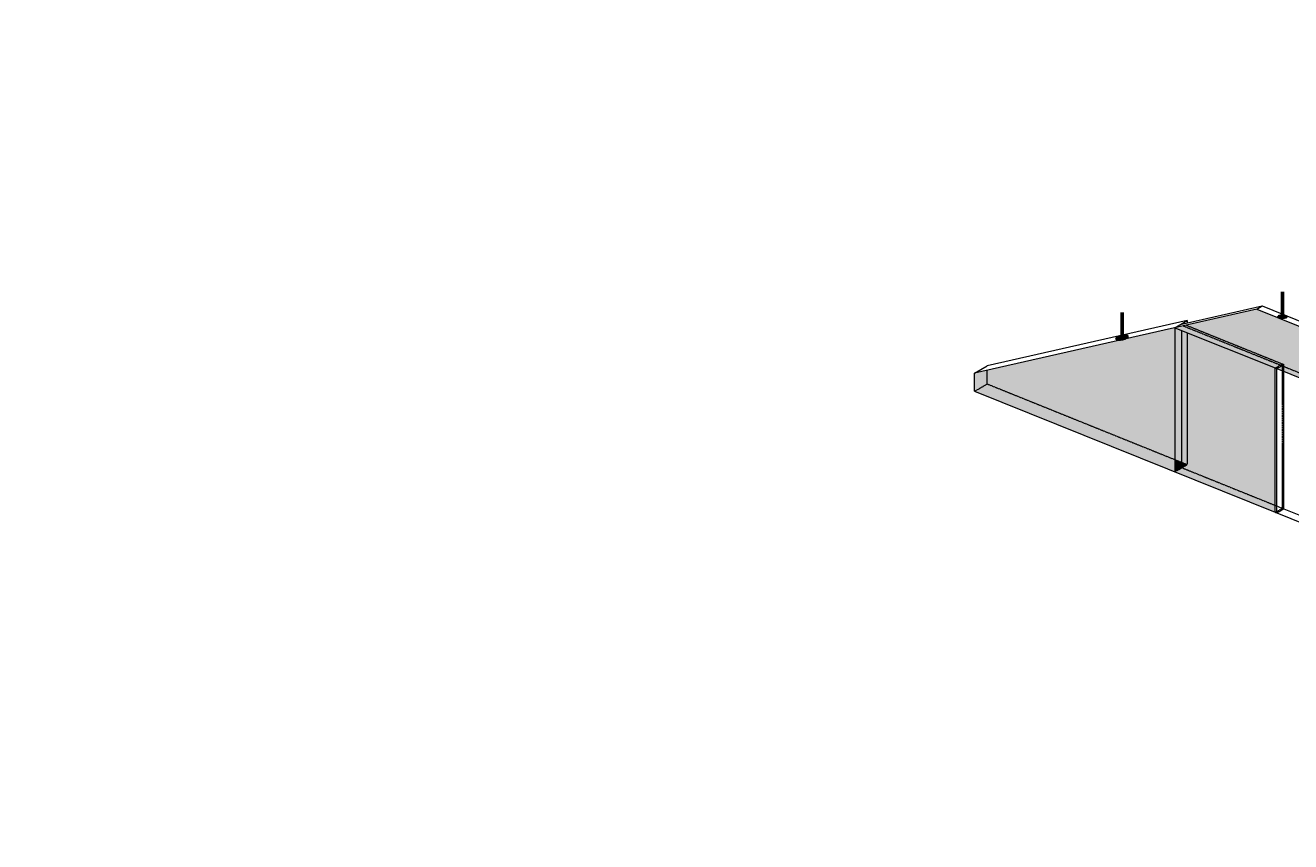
# Model space of a CAD drawing. Header units: inches. Extents: x -3 to 12799, y 241 to 11785.
# Tile 5 of 12: x 691 to 1911, y 9165 to 9953. Entities that reach past the tile are written whole.
import ezdxf

# ---------------------------------------------------------------- set-up
doc = ezdxf.new("R2010")
doc.units = ezdxf.units.IN
doc.header["$MEASUREMENT"] = 0
doc.linetypes.add('DASHED2', pattern=[0.375, 0.25, -0.125])
doc.linetypes.add('HIDDEN2', pattern=[0.1875, 0.125, -0.0625])
for name, color, linetype, lineweight in [('E-ANNO-TEXT', 7, 'Continuous', 18), ('E-ISO-BLDG', 131, 'Continuous', 9), ('E-ISO-LPS', 7, 'DASHED2', 40)]:
    doc.layers.add(name, color=color, linetype=linetype, lineweight=lineweight)
doc.styles.get("Standard").update_dxf_attribs({"font": 'arial.ttf'})
doc.dimstyles.get("Standard").update_dxf_attribs({"dimtxt": 0.18, "dimasz": 0.18, "dimexe": 0.18, "dimexo": 0.0625, "dimgap": 0.09, "dimtad": 0, "dimtih": 1, "dimtoh": 1, "dimdec": 4, "dimzin": 0, "dimdsep": 46, "dimtxsty": 'Standard', "dimcen": 0.09, "dimadec": 0, "dimazin": 0, "dimtfac": 1, "dimtdec": 4, "dimtofl": 0, "dimtmove": 0, "dimatfit": 3, "dimfxl": 1, "dimtolj": 1, "dimtzin": 0, "dimarcsym": 0})

# ---------------------------------------------------------------- blocks, each defined once
blk = doc.blocks.new('*D5')
at = {"layer": 'Defpoints', "color": 0, "transparency": 16777216}
for p in [(691.3, 9952.5), (1133.1, 8836.8)]:
    blk.add_point(p, dxfattribs=at)
at = {"layer": 'E-ANNO-TEXT', "color": 0, "lineweight": -2, "transparency": 16777216}
for p, q in [((1049, 8965.4), (1082.2, 8965.4)), ((1082.2, 8965.4), (1129.8, 8845.2))]:
    blk.add_line(p, q, dxfattribs=at)
at = {"layer": 'E-ANNO-TEXT', "color": 0, "transparency": 16777216}
blk.add_solid([(1131.2, 8845.8), (1128.4, 8844.6), (1133.1, 8836.8)], dxfattribs=at)
at = {"layer": 'E-ANNO-TEXT', "color": 0, "transparency": 16777216, "insert": (988.6, 8965.4), "char_height": 9, "width": 123.999, "attachment_point": 5}
blk.add_mtext('\\A1;100.0 FT. (30.5M) ROLLING SPHERE RADIUS (TYP.)', dxfattribs=at)

msp = doc.modelspace()

# ---------------------------------------------------------------- hatches: boundary and pattern name
at = {"layer": 'E-ISO-BLDG', "true_color": 0x939598, "transparency": 33554483}
h = msp.add_hatch(color=252, dxfattribs=at)
h.dxf.hatch_style = 1
h.paths.add_polyline_path([(2285.51391, 9464.52221), (2201.21788, 9545.54545), (2201.21788, 9507.58131), (2196.00488, 9504.55606), (1877.89321, 9632.91147), (1877.89321, 9678.91147), (1798.81017, 9660.90015), (1897.03976, 9621.47002), (2187.27998, 9504.1703)])
h = msp.add_hatch(color=252, dxfattribs=at)
h.dxf.hatch_style = 1
h.paths.add_polyline_path([(1883.10621, 9676.80807), (1883.10621, 9635.93672), (2196.00488, 9509.68471), (2196.00488, 9550.55606)])
h.paths.add_polyline_path([(1883.10621, 9676.80807), (1877.89321, 9678.91147), (1877.89321, 9632.91147), (1883.10621, 9635.93672)])
h.paths.add_polyline_path([(1883.10621, 9635.93672), (1877.89321, 9632.91147), (2196.00488, 9504.55606), (2196.00488, 9509.68471)])
h = msp.add_hatch(color=252, dxfattribs=at)
h.dxf.hatch_style = 1
h.paths.add_polyline_path([(1618.15955, 9619.7566), (1618.15955, 9606.75214), (1798.81017, 9533.86109), (1798.81017, 9660.90015)])
h = msp.add_hatch(color=252, dxfattribs=at)
h.dxf.hatch_style = 1
h.paths.add_polyline_path([(1805.75609, 9658.11201), (1798.81017, 9660.90015), (1798.81017, 9533.86109), (1805.75276, 9531.05981)])
h.paths.add_polyline_path([(1810.94203, 9656.03033), (1805.75609, 9658.11201), (1805.75276, 9531.05981), (1810.94208, 9528.96596)])
h.paths.add_polyline_path([(1895.64872, 9622.02839), (1810.94203, 9656.03033), (1810.94208, 9528.96596), (1805.75263, 9525.95438), (1895.64872, 9489.68205)])
h = msp.add_hatch(color=252, dxfattribs=at)
h.dxf.hatch_style = 1
h.paths.add_polyline_path([(1606.02761, 9599.71164), (1618.15955, 9606.75215), (1618.15955, 9619.7566), (1606.02761, 9616.99352)])
h = msp.add_hatch(color=252, dxfattribs=at)
h.dxf.hatch_style = 1
h.paths.add_polyline_path([(1798.81017, 9521.92548), (1798.81017, 9533.86109), (1618.15954, 9606.75215), (1606.02761, 9599.71164)])
h = msp.add_hatch(color=252, dxfattribs=at)
h.dxf.hatch_style = 1
h.paths.add_polyline_path([(1798.81017, 9533.86109), (1798.81017, 9521.92548), (1810.94208, 9528.96596)])
h = msp.add_hatch(color=252, dxfattribs=at)
h.dxf.hatch_style = 1
h.paths.add_polyline_path([(1895.64872, 9482.85193), (1895.64872, 9489.68205), (1805.75263, 9525.95438), (1798.81017, 9521.92548)])
at = {"layer": 'E-ISO-LPS'}
h = msp.add_hatch(color=256, dxfattribs=at)
h.dxf.hatch_style = 1
edge = h.paths.add_edge_path()
edge.add_ellipse((1902.64894, 9671.54185), major_axis=(0.96733, 0.01287), ratio=0.3366627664, start_angle=0, end_angle=360)
h = msp.add_hatch(color=256, dxfattribs=at)
h.dxf.hatch_style = 1
edge = h.paths.add_edge_path()
edge.add_ellipse((1748.02638, 9651.47275), major_axis=(1.32558, 0.31225), ratio=0.3366627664, start_angle=0, end_angle=360)

# ---------------------------------------------------------------- linework, layer by layer
at = {"layer": 'E-ISO-BLDG'}
for p, q in [((1804.02317, 9663.9254), (1883.10621, 9681.93672)), ((1877.89321, 9678.91147), (1883.10621, 9681.93672)), ((1877.89321, 9678.91147), (1606.02761, 9616.99352)), ((1877.89321, 9678.91147), (2196.00488, 9550.55606)), ((1810.94331, 9667.94135), (1618.15955, 9624.03402)), ((1798.81017, 9660.90015), (1810.94331, 9667.94135)), ((1798.81017, 9660.90015), (1798.81017, 9521.92548)), ((1798.81017, 9660.90015), (1897.03976, 9621.47002)), ((1810.94331, 9667.94135), (1810.94202, 9665.50389)), ((1606.02761, 9616.99352), (1618.15955, 9624.03403)), ((1895.64872, 9482.85193), (1895.64872, 9622.02843)), ((1897.03976, 9482.29065), (1897.03976, 9621.47002)), ((1897.03976, 9621.47002), (2187.27998, 9504.1703)), ((1606.02761, 9599.71164), (1606.02761, 9616.99352)), ((1606.02761, 9599.71164), (1897.03976, 9482.29065)), ((1903.98221, 9486.31956), (2194.22248, 9369.21006)), ((1897.03976, 9482.29065), (2187.27998, 9365.18113))]:
    msp.add_line(p, q, dxfattribs=at)
at = {"layer": 'E-ISO-BLDG', "lineweight": 9}
msp.add_line((1883.10621, 9681.93672), (2201.21788, 9553.58131), dxfattribs=at)
at = {"layer": 'E-ISO-BLDG', "linetype": 'HIDDEN2'}
for p, q in [((1805.75263, 9525.95438), (1805.75609, 9658.11201)), ((1805.91758, 9665.02478), (1806.97569, 9664.59784)), ((1806.93484, 9662.75056), (2276.32494, 9473.35442)), ((1809.88736, 9663.423), (1903.93911, 9625.4739)), ((1810.94203, 9656.03033), (1810.94208, 9528.96596)), ((1618.15955, 9606.75215), (1618.15955, 9619.7566)), ((1895.64872, 9622.02843), (1902.59118, 9626.05733)), ((1897.03976, 9621.47002), (1903.98221, 9625.49892)), ((1902.59118, 9626.05733), (1903.98221, 9625.49892)), ((1902.59118, 9486.88083), (1902.59118, 9626.01778)), ((1903.98221, 9486.31956), (1903.98221, 9625.49892)), ((1606.02761, 9599.71164), (1618.15955, 9606.75215)), ((1618.15954, 9606.75215), (1810.94208, 9528.96596)), ((1798.81017, 9521.92548), (1810.94208, 9528.96596)), ((1805.75263, 9525.95438), (1903.98221, 9486.31956)), ((1895.64872, 9482.85193), (1902.59118, 9486.88083)), ((1897.03976, 9482.29065), (1903.98221, 9486.31956))]:
    msp.add_line(p, q, dxfattribs=at)
at = {"layer": 'E-ISO-LPS', "linetype": 'Continuous', "lineweight": 60}
for p, q in [((1902.64894, 9671.54185), (1902.64894, 9695.54185)), ((1748.02638, 9651.47275), (1748.02638, 9675.47275))]:
    msp.add_line(p, q, dxfattribs=at)
at = {"layer": 'E-ISO-LPS', "linetype": 'Continuous'}
for centre, major_axis in [((1902.64894, 9671.54185), (3.86931, 0.05147)), ((1902.64894, 9671.54185), (1.93465, 0.02574)), ((1902.64894, 9671.54185), (0.96733, 0.01287)), ((1748.02638, 9651.47275), (5.30232, 1.24899)), ((1748.02638, 9651.47275), (2.65116, 0.62449)), ((1748.02638, 9651.47275), (1.32558, 0.31225))]:
    msp.add_ellipse(centre, major_axis=major_axis, ratio=0.3366627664, dxfattribs=at)

# ---------------------------------------------------------------- dimensions: what is measured, and where the dimension line sits
at = {"layer": 'E-ANNO-TEXT'}
dim = msp.add_radius_dim(center=(691.31074, 9952.53831), mpoint=(1133.12373, 8836.83168), text='100.0 FT. (30.5M) ROLLING SPHERE RADIUS (TYP.)', dimstyle='Standard', override={"dimtxt": 9, "dimasz": 9, "dimgap": 6}, dxfattribs=at)
dim.commit()
dim.dimension.update_dxf_attribs({"geometry": '*D5', "text_midpoint": (988.63662, 8965.39177), "dimtype": 164})

doc.saveas('drawing.dxf')
